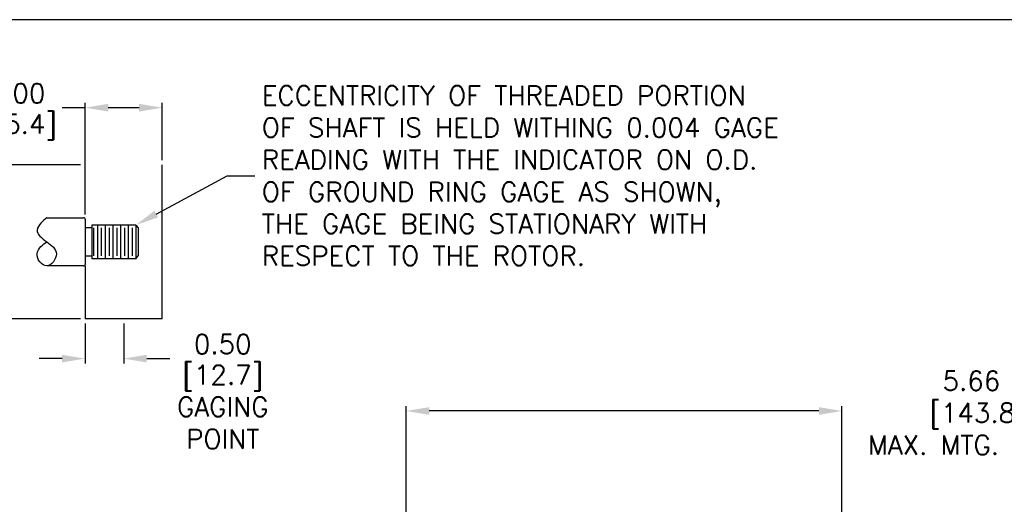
# Model space of a CAD drawing. Extents: x 897.4 to 937.4, y -8.6 to 19.5.
# Tile 4 of 5: x 917.3 to 930.1, y 13.2 to 19.5. Entities that reach past the tile are written whole.
import ezdxf
from ezdxf import colors
from ezdxf.entities.mleader import LeaderData, LeaderLine
from ezdxf.math import Vec2, Vec3

# ---------------------------------------------------------------- set-up
doc = ezdxf.new("R2010")
doc.units = 0
doc.header["$LTSCALE"] = 4
doc.header["$MEASUREMENT"] = 0
doc.layers.get('0').update_dxf_attribs({"linetype": 'CONTINUOUS'})
doc.layers.get('DEFPOINTS').update_dxf_attribs({"linetype": 'CONTINUOUS'})
doc.layers.add('DIMENSIONS', color=140, linetype='CONTINUOUS')
doc.layers.add('DIMENSIONS @ 1', color=140, linetype='CONTINUOUS')
doc.styles.get("Standard").update_dxf_attribs({"font": 'romans.shx'})
doc.dimstyles.get("Standard").update_dxf_attribs({"dimtxt": 0.25, "dimasz": 0.3, "dimexe": 0.0625, "dimexo": 0.0625, "dimgap": 0.0625, "dimtad": 0, "dimtih": 1, "dimtoh": 1, "dimzin": 0, "dimdsep": 46, "dimtxsty": 'Standard', "dimcen": 0, "dimadec": 0, "dimazin": 0, "dimtfac": 1, "dimtofl": 0, "dimtmove": 0, "dimatfit": 3, "dimfxl": 0, "dimtolj": 1, "dimtzin": 0, "dimarcsym": 0})

# ---------------------------------------------------------------- blocks, each defined once
blk = doc.blocks.new('*D17')
at = {"layer": 'DEFPOINTS', "color": 0}
for p in [(922.346, 14.38), (922.346, 5.08), (928.009, 5.081)]:
    blk.add_point(p, dxfattribs=at)
at = {"layer": 'DIMENSIONS', "color": 0, "lineweight": -2}
for p, q in [((922.346, 5.142), (922.346, 14.443)), ((927.709, 14.38), (922.646, 14.38)), ((928.009, 5.144), (928.009, 14.443))]:
    blk.add_line(p, q, dxfattribs=at)
at = {"layer": 'DIMENSIONS', "color": 0}
for points in [[(922.646, 14.43), (922.646, 14.33), (922.346, 14.38)], [(927.709, 14.43), (927.709, 14.33), (928.009, 14.38)]]:
    blk.add_solid(points, dxfattribs=at)
at = {"layer": 'DIMENSIONS', "color": 0, "insert": (929.691, 14.355), "char_height": 0.25, "attachment_point": 5}
blk.add_mtext('\\A1;5.66\\P [143.8]\\PMAX. MTG. FACE', dxfattribs=at)
blk = doc.blocks.new('*D18')
at = {"layer": 'DEFPOINTS', "color": 0}
for p in [(927.002, 7.929), (923.341, 2.228)]:
    blk.add_point(p, dxfattribs=at)
at = {"layer": 'DIMENSIONS', "color": 0, "lineweight": -2}
for p, q in [((929.935, 12.495), (927.165, 8.181)), ((930.348, 12.495), (929.935, 12.495))]:
    blk.add_line(p, q, dxfattribs=at)
at = {"layer": 'DIMENSIONS', "color": 0}
blk.add_solid([(927.122, 8.208), (927.207, 8.154), (927.002, 7.929)], dxfattribs=at)
at = {"layer": 'DIMENSIONS', "color": 0, "insert": (931.322, 12.495), "char_height": 0.25, "attachment_point": 5}
blk.add_mtext('\\A1;∅6.78\\P [∅172.1]\\PMAX\\PCOVER\\PDIA.', dxfattribs=at)
blk = doc.blocks.new('*D7')
at = {"layer": 'DEFPOINTS', "color": 0}
for p in [(918.176, 15.579), (918.676, 15.579), (918.676, 15.061)]:
    blk.add_point(p, dxfattribs=at)
at = {"layer": 'DIMENSIONS', "color": 0, "lineweight": -2}
for p, q in [((918.176, 15.516), (918.176, 14.999)), ((918.676, 15.516), (918.676, 14.999)), ((917.876, 15.061), (917.576, 15.061)), ((918.976, 15.061), (919.276, 15.061))]:
    blk.add_line(p, q, dxfattribs=at)
at = {"layer": 'DIMENSIONS', "color": 0}
for points in [[(917.876, 15.111), (917.876, 15.011), (918.176, 15.061)], [(918.976, 15.111), (918.976, 15.011), (918.676, 15.061)]]:
    blk.add_solid(points, dxfattribs=at)
at = {"layer": 'DIMENSIONS', "color": 0, "char_height": 0.25, "attachment_point": 5}
for s, insert in [('\\A1;0.50', (919.963, 15.249)), ('\\A1;[12.7]\\PGAGING\\PPOINT', (919.963, 14.433))]:
    blk.add_mtext(s, dxfattribs=dict(at, insert=insert))
blk = doc.blocks.new('*D6')
at = {"layer": 'DEFPOINTS', "color": 0}
for p in [(915.044, 17.579), (918.176, 17.579), (918.176, 15.579)]:
    blk.add_point(p, dxfattribs=at)
at = {"layer": 'DIMENSIONS', "color": 0, "lineweight": -2}
for p, q in [((918.113, 17.579), (914.981, 17.579)), ((915.044, 17.279), (915.044, 17.019)), ((915.044, 15.879), (915.044, 16.138)), ((918.113, 15.579), (914.981, 15.579))]:
    blk.add_line(p, q, dxfattribs=at)
at = {"layer": 'DIMENSIONS', "color": 0}
for points in [[(914.994, 17.279), (915.094, 17.279), (915.044, 17.579)], [(914.994, 15.879), (915.094, 15.879), (915.044, 15.579)]]:
    blk.add_solid(points, dxfattribs=at)
at = {"layer": 'DIMENSIONS', "color": 0, "char_height": 0.25, "attachment_point": 5}
for s, insert in [('\\A1;2.00', (915.044, 16.766)), ('\\A1;[50.8]', (915.044, 16.326))]:
    blk.add_mtext(s, dxfattribs=dict(at, insert=insert))
blk = doc.blocks.new('*D8')
at = {"layer": 'DEFPOINTS', "color": 0}
for p in [(918.176, 18.322), (919.176, 17.579), (918.176, 16.871)]:
    blk.add_point(p, dxfattribs=at)
at = {"layer": 'DIMENSIONS', "color": 0, "lineweight": -2}
for p, q in [((918.176, 18.322), (917.876, 18.322)), ((918.176, 16.933), (918.176, 18.384)), ((918.876, 18.322), (918.476, 18.322)), ((919.176, 17.641), (919.176, 18.384))]:
    blk.add_line(p, q, dxfattribs=at)
at = {"layer": 'DIMENSIONS', "color": 0}
for points in [[(918.476, 18.372), (918.476, 18.272), (918.176, 18.322)], [(918.876, 18.372), (918.876, 18.272), (919.176, 18.322)]]:
    blk.add_solid(points, dxfattribs=at)
at = {"layer": 'DIMENSIONS', "color": 0, "char_height": 0.25, "attachment_point": 5}
for s, insert in [('\\A1;1.00', (917.283, 18.509)), ('\\A1;[25.4]', (917.283, 18.069))]:
    blk.add_mtext(s, dxfattribs=dict(at, insert=insert))

msp = doc.modelspace()

# ---------------------------------------------------------------- linework, layer by layer
at = {"linetype": 'Continuous'}
for p, q in [((919.1757, 15.5785), (919.1757, 17.5785)), ((917.6757, 16.8909), (918.1557, 16.8909)), ((918.1757, 16.8709), (918.1757, 16.2861)), ((918.2627, 16.7628), (918.1757, 16.7628)), ((918.2627, 16.7973), (918.2627, 16.3598)), ((918.8353, 16.7973), (918.2627, 16.7973)), ((918.2853, 16.761), (918.2853, 16.396)), ((918.3353, 16.7973), (918.3353, 16.3598)), ((918.3853, 16.761), (918.3853, 16.396)), ((918.4353, 16.7973), (918.4353, 16.3598)), ((918.4853, 16.761), (918.4853, 16.396)), ((918.5353, 16.7973), (918.5353, 16.3598)), ((918.5853, 16.761), (918.5853, 16.396)), ((918.6353, 16.7973), (918.6353, 16.3598)), ((918.6853, 16.761), (918.6853, 16.396)), ((918.7353, 16.7973), (918.7353, 16.3598)), ((918.7853, 16.761), (918.7853, 16.396)), ((918.8353, 16.7973), (918.8353, 16.3598)), ((918.8353, 16.7973), (918.8657, 16.761)), ((918.8657, 16.761), (918.8657, 16.396)), ((918.2627, 16.3943), (918.1757, 16.3943)), ((918.8353, 16.3598), (918.8657, 16.396)), ((918.1557, 16.2661), (917.6757, 16.2661)), ((918.1757, 16.2661), (918.1757, 15.5785)), ((918.8353, 16.3598), (918.2627, 16.3598)), ((919.1757, 15.5785), (918.1757, 15.5785))]:
    msp.add_line(p, q, dxfattribs=at)
for centre, start, end in [((918.1557, 16.8709), 0, 90.00003), ((918.1557, 16.2861), 270.00011, 0.00014)]:
    msp.add_arc(centre, 0.02, start, end, dxfattribs=at)
msp.add_open_spline([(917.6757, 16.8909), (917.636, 16.8582), (917.5568, 16.7929), (917.5507, 16.7347), (917.5446, 16.6765), (917.6117, 16.6256), (917.6757, 16.5785), (917.7397, 16.5315), (917.8007, 16.4883), (917.8007, 16.4223), (917.8007, 16.3563), (917.7397, 16.2675), (917.6757, 16.2662), (917.6117, 16.2648), (917.5446, 16.351), (917.5507, 16.4223), (917.5568, 16.4937), (917.6361, 16.5503), (917.6757, 16.5785)], degree=3, knots=[0, 0, 0, 0, 1, 1, 1, 2, 2, 2, 3, 3, 3, 4, 4, 4, 5, 5, 5, 6, 6, 6, 6], dxfattribs=at)
at = {"layer": 'DEFPOINTS'}
msp.add_lwpolyline([(897.4093, -8.5339), (937.4093, -8.5339), (937.4093, 19.4661), (897.4093, 19.4661)], close=True, dxfattribs=at)

# ---------------------------------------------------------------- dimensions: what is measured, and where the dimension line sits
at = {"layer": 'DIMENSIONS @ 1'}
dim = msp.add_linear_dim(base=(918.1757, 18.3217), p1=(919.1757, 17.5785), p2=(918.1757, 16.8709), dimstyle='Standard', override={"dimscale": 1, "dimpost": '\\X', "dimtix": 0, "dimtofl": 0, "dimtmove": 0, "dimatfit": 3}, dxfattribs=at)
dim.commit()
dim.dimension.update_dxf_attribs({"geometry": '*D8', "text_midpoint": (917.2834, 18.3217)})
dim = msp.add_linear_dim(base=(915.0439, 17.5785), p1=(918.1757, 15.5785), p2=(918.1757, 17.5785), angle=90, dimstyle='Standard', override={"dimscale": 1, "dimpost": '\\X', "dimtix": 0, "dimtofl": 0, "dimtmove": 0, "dimatfit": 3}, dxfattribs=at)
dim.commit()
dim.dimension.update_dxf_attribs({"geometry": '*D6', "text_midpoint": (915.0439, 16.5785)})
dim = msp.add_linear_dim(base=(918.6757, 15.0613), p1=(918.1757, 15.5785), p2=(918.6757, 15.5785), text='<>\\PGAGING\\PPOINT', dimstyle='Standard', override={"dimscale": 1, "dimpost": '\\X', "dimtix": 0, "dimtofl": 0, "dimtmove": 0, "dimatfit": 3}, dxfattribs=at)
dim.commit()
dim.dimension.update_dxf_attribs({"geometry": '*D7', "text_midpoint": (919.9632, 15.0613)})
dim = msp.add_linear_dim(base=(922.3464, 14.3803), p1=(928.0087, 5.0814), p2=(922.3464, 5.08), text='<>\\PMAX. MTG. FACE', dimstyle='Standard', override={"dimscale": 1, "dimpost": '\\X', "dimtix": 0, "dimtofl": 0, "dimtmove": 1, "dimatfit": 3}, dxfattribs=at)
dim.commit()
dim.dimension.update_dxf_attribs({"geometry": '*D17', "text_midpoint": (929.691, 14.3553), "dimtype": 128})
dim = msp.add_diameter_dim_2p(p1=(923.341, 2.2281), p2=(927.0024, 7.9286), text='<>\\PMAX\\PCOVER\\PDIA.', dimstyle='Standard', override={"dimscale": 1, "dimpost": '\\X', "dimtix": 0, "dimtofl": 0, "dimtmove": 0, "dimatfit": 3}, dxfattribs=at)
dim.commit()
dim.dimension.update_dxf_attribs({"geometry": '*D18', "text_midpoint": (931.3217, 12.4948), "dimtype": 131})

# ---------------------------------------------------------------- leaders
at = {"layer": 'DIMENSIONS'}
ml = msp.add_multileader_mtext('Standard', dxfattribs=at)
ml.set_content('ECCENTRICITY OF THREADED PORTION\\POF SHAFT IS HELD WITHING 0.004 GAGE\\PREADING WITH THE INDICATOR ON O.D.\\POF GROUND RING GAGE AS SHOWN,\\PTHE GAGE BEING STATIONARY WITH\\PRESPECT TO THE ROTOR.', color=256)
ml.set_leader_properties()
ml.build(insert=Vec2(0, 0))
ml.multileader.update_dxf_attribs({"text_left_attachment_type": 2, "text_right_attachment_type": 2, "dogleg_length": 0.36, "arrow_head_size": 0.3})
ctx = ml.context
ctx.base_point, ctx.char_height, ctx.arrow_head_size, ctx.landing_gap_size, ctx.plane_origin = Vec3(920.3795, 17.4382), 0.25, 0.3, 0.09, Vec3(918.8353, 16.7973)
ctx.left_attachment, ctx.right_attachment = 2, 2
notes = []
notes.append((ctx, [(0, (1, 1, 0), (920.0195, 17.4382), (1, 0), 0.36, [(0, [(918.8353, 16.7973)], 0, [])])]))
ctx.mtext.insert, ctx.mtext.flow_direction = Vec3(920.4695, 18.6048), 5
for ctx, leaders in notes:
    for number, flags, end, landing, length, lines in leaders:
        leader = LeaderData()
        leader.index, (leader.has_last_leader_line, leader.has_dogleg_vector, leader.attachment_direction) = number, flags
        leader.last_leader_point, leader.dogleg_vector, leader.dogleg_length = Vec3(end), Vec3(landing), length
        for number, points, colour, breaks in lines:
            line = LeaderLine()
            line.index, line.vertices, line.color, line.breaks = number, Vec3.list(points), colors.encode_raw_color(colour), breaks
            leader.lines.append(line)
        ctx.leaders.append(leader)

doc.saveas('drawing.dxf')
